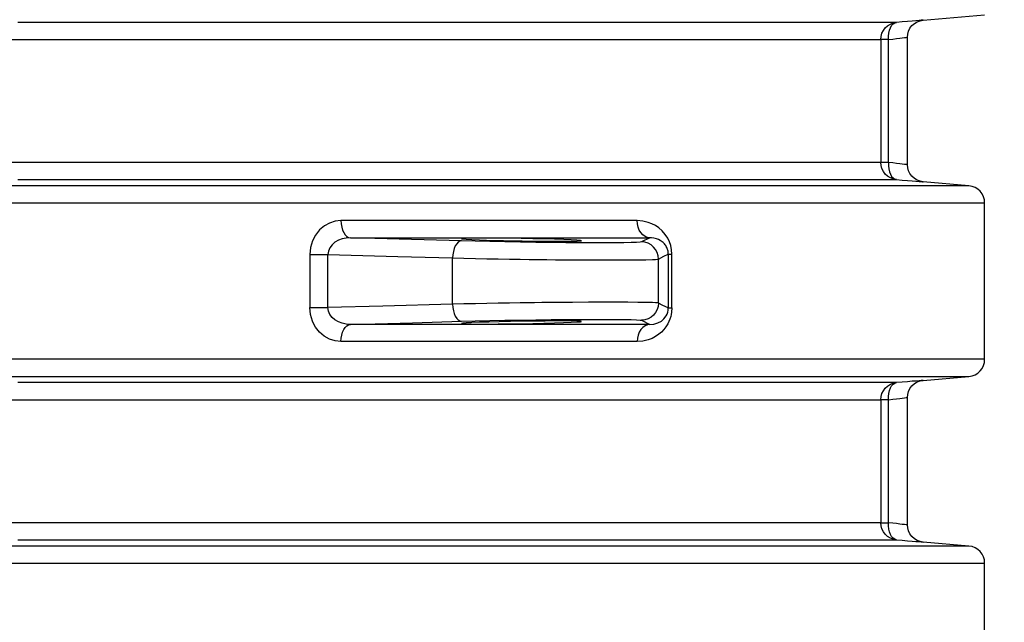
# Model space of a CAD drawing. Header units: millimetres. Extents: x 196 to 1773810, y -221320 to 153872.
# Tile 175 of 256: x 1164252 to 1164826, y -200394 to -200042. Entities that reach past the tile are written whole.
import ezdxf

# ---------------------------------------------------------------- set-up
doc = ezdxf.new("R2010")
doc.units = ezdxf.units.MM
doc.layers.get('Defpoints').update_dxf_attribs({"lineweight": 18})
doc.layers.add('00_Основной', color=163, linetype='Continuous', lineweight=40)
doc.layers.add('ТМ-размеры', color=25, linetype='Continuous', lineweight=20)
doc.styles.add('SFINKS', font='SFINKS.shx', dxfattribs={"width": 0.7, "oblique": 15})
doc.dimstyles.new('кира-50', dxfattribs={"dimtxt": 150, "dimasz": 40, "dimexe": 15, "dimexo": 0, "dimgap": 20, "dimtad": 1, "dimdec": 0, "dimrnd": 5, "dimdsep": 46, "dimtxsty": 'SFINKS', "dimblk1": 'OBLIQUE', "dimblk2": 'OBLIQUE', "dimsah": 1, "dimcen": 2.5, "dimclrd": 252, "dimclre": 252, "dimclrt": 252, "dimadec": 0, "dimazin": 0, "dimtfac": 1, "dimtdec": 0, "dimtofl": 0, "dimtmove": 0, "dimatfit": 3, "dimldrblk": 'OBLIQUE', "dimfxl": 15, "dimtfill": 1, "dimtolj": 1, "dimtzin": 0, "dimlwd": 20, "dimlwe": 20, "dimarcsym": 0})

# ---------------------------------------------------------------- blocks, each defined once
blk = doc.blocks.new('_Oblique')
at = {"color": 0, "linetype": 'ByBlock', "lineweight": -2}
blk.add_line((-0.5, -0.5), (0.5, 0.5), dxfattribs=at)
blk = doc.blocks.new('*D61')
at = {"layer": 'Defpoints', "color": 0, "linetype": 'ByBlock', "lineweight": 50, "transparency": 16777216}
for p in [(1163944.68, -194978.27), (1163944.68, -203390.23), (1165379.01, -203390.23)]:
    blk.add_point(p, dxfattribs=at)
at = {"layer": 'ТМ-размеры', "color": 252, "linetype": 'ByBlock', "lineweight": 20, "transparency": 16777216}
for p, q in [((1163944.68, -194978.27), (1165394.01, -194978.27)), ((1165379.01, -194978.27), (1165379.01, -203390.23)), ((1163944.68, -203390.23), (1165394.01, -203390.23))]:
    blk.add_line(p, q, dxfattribs=at)
at = {"layer": 'ТМ-размеры', "color": 252, "linetype": 'ByBlock', "lineweight": 20, "transparency": 16777216, "xscale": 40, "yscale": 40, "zscale": 40}
for p, rotation in [((1165379.01, -194978.27), 90), ((1165379.01, -203390.23), 270)]:
    blk.add_blockref('_Oblique', p, dxfattribs=dict(at, rotation=rotation))
at = {"layer": 'ТМ-размеры', "color": 252, "linetype": 'ByBlock', "transparency": 16777216, "insert": (1165284.01, -199184.25), "char_height": 150, "attachment_point": 5, "rotation": 90, "style": 'SFINKS', "bg_fill": 3, "box_fill_scale": 1.1, "bg_fill_color": 256, "bg_fill_true_color": 13158600, "bg_fill_transparency": 0}
blk.add_mtext('\\A1;8410', dxfattribs=at)

msp = doc.modelspace()

# ---------------------------------------------------------------- linework, layer by layer
at = {"layer": '00_Основной', "color": 252, "lineweight": 25, "ltscale": 10}
for p, q in [((1164778.8, -200042.64, 0.2), (1164814.67, -200039.51, 0.2)), ((1164754.17, -200053.92, 0.2), (1164754.17, -200125.59, 0.2)), ((1164758.6, -200125.59, 0.2), (1164758.6, -200053.92, 0.2)), ((1164769.68, -200126.96, 0.2), (1164769.68, -200052.55, 0.2)), ((1164805.54, -200139.2, 0.2), (1164778.8, -200136.86, 0.2)), ((1164814.67, -200240.34, 0.2), (1164814.67, -200149.17, 0.2)), ((1164619.67, -200169.52, 0.2), (1164614.82, -200171.9, 0.2)), ((1164421.57, -200179.29, 0.2), (1164421.57, -200210.22, 0.2)), ((1164432.05, -200210.22, 0.2), (1164432.05, -200179.29, 0.2)), ((1164504.68, -200208.22, 0.2), (1164504.68, -200181.28, 0.2)), ((1164624.63, -200207.62, 0.2), (1164624.63, -200181.89, 0.2)), ((1164630.36, -200179.1, 0.2), (1164630.36, -200210.41, 0.2)), ((1164632.44, -200210.41, 0.2), (1164632.44, -200179.1, 0.2)), ((1164614.82, -200217.6, 0.2), (1164619.67, -200220, 0.2)), ((1164778.8, -200252.64, 0.2), (1164805.54, -200250.3, 0.2)), ((1164769.68, -200336.96, 0.2), (1164769.68, -200262.55, 0.2)), ((1164754.17, -200263.92, 0.2), (1164754.17, -200335.59, 0.2)), ((1164758.6, -200335.59, 0.2), (1164758.6, -200263.92, 0.2)), ((1164805.54, -200349.2, 0.2), (1164778.8, -200346.86, 0.2)), ((1164814.67, -200450.34, 0.2), (1164814.67, -200359.17, 0.2))]:
    msp.add_line(p, q, dxfattribs=at)
at = {"layer": '00_Основной', "color": 252, "lineweight": 25, "ltscale": 10, "elevation": 0.2}
for points in [[(1164763.28, -200043.95), (1164762.28, -200043.95), (1164760.73, -200043.95), (1164758.66, -200043.95), (1164756.04, -200043.95), (1164752.9, -200043.95), (1164749.21, -200043.95), (1164745.02, -200043.95), (1164740.3, -200043.95), (1164735.05, -200043.95), (1164729.29, -200043.95), (1164723.01, -200043.95), (1164716.22, -200043.95), (1164708.93, -200043.95), (1164701.14, -200043.95), (1164692.85, -200043.95), (1164684.07, -200043.95), (1164674.81, -200043.95), (1164665.07, -200043.95), (1164654.85, -200043.95), (1164644.18, -200043.95), (1164633.05, -200043.95), (1164621.47, -200043.95), (1164609.43, -200043.95), (1164596.97, -200043.95), (1164584.08, -200043.95), (1164570.76, -200043.95), (1164557.05, -200043.95), (1164542.94, -200043.95), (1164528.42, -200043.95), (1164513.53, -200043.95), (1164498.26, -200043.95), (1164482.63, -200043.95), (1164466.65, -200043.95), (1164450.33, -200043.95), (1164433.67, -200043.95), (1164416.7, -200043.95), (1164399.41, -200043.95), (1164381.83, -200043.95), (1164363.97, -200043.95), (1164345.82, -200043.95), (1164327.42, -200043.95), (1164308.76, -200043.95), (1164289.87, -200043.95), (1164270.75, -200043.95), (1164251.42, -200043.95)], [(1164754.17, -200053.92), (1164754.34, -200052.07), (1164754.84, -200050.29), (1164755.67, -200048.64), (1164756.79, -200047.16), (1164758.16, -200045.92), (1164759.74, -200044.94), (1164761.46, -200044.28), (1164763.28, -200043.95)], [(1164758.6, -200053.92), (1164758.58, -200052.04), (1164758.77, -200050.22), (1164759.16, -200048.54), (1164759.73, -200047.04), (1164760.45, -200045.8), (1164761.31, -200044.86), (1164762.27, -200044.24), (1164763.28, -200043.95)], [(1164778.8, -200042.64), (1164778.8, -200042.64), (1164778.53, -200042.67), (1164777.76, -200042.73), (1164776.46, -200042.84), (1164774.67, -200043), (1164772.44, -200043.18), (1164769.77, -200043.4), (1164766.7, -200043.66), (1164763.28, -200043.95)], [(1164769.68, -200052.6), (1164769.83, -200050.87), (1164770.31, -200049.1), (1164771.14, -200047.4), (1164772.3, -200045.84), (1164773.74, -200044.56), (1164775.38, -200043.57), (1164777.1, -200042.94), (1164778.8, -200042.64)], [(1164248, -200053.92), (1164267.12, -200053.92), (1164286.03, -200053.92), (1164304.71, -200053.92), (1164323.16, -200053.92), (1164341.36, -200053.92), (1164359.3, -200053.92), (1164376.96, -200053.92), (1164394.35, -200053.92), (1164411.44, -200053.92), (1164428.23, -200053.92), (1164444.7, -200053.92), (1164460.84, -200053.92), (1164476.63, -200053.92), (1164492.09, -200053.92), (1164507.2, -200053.92), (1164521.91, -200053.92), (1164536.26, -200053.92), (1164550.23, -200053.92), (1164563.79, -200053.92), (1164576.96, -200053.92), (1164589.7, -200053.92), (1164602.02, -200053.92), (1164613.92, -200053.92), (1164625.38, -200053.92), (1164636.38, -200053.92), (1164646.95, -200053.92), (1164657.04, -200053.92), (1164666.68, -200053.92), (1164675.84, -200053.92), (1164684.52, -200053.92), (1164692.7, -200053.92), (1164700.42, -200053.92), (1164707.63, -200053.92), (1164714.33, -200053.92), (1164720.54, -200053.92), (1164726.24, -200053.92), (1164731.42, -200053.92), (1164736.1, -200053.92), (1164740.25, -200053.92), (1164743.88, -200053.92), (1164747, -200053.92), (1164749.58, -200053.92), (1164751.64, -200053.92), (1164753.16, -200053.92), (1164754.17, -200053.92)], [(1164758.6, -200053.92), (1164757.65, -200053.92), (1164756.8, -200053.92), (1164756.06, -200053.92), (1164755.42, -200053.92), (1164754.92, -200053.92), (1164754.53, -200053.92), (1164754.28, -200053.92), (1164754.17, -200053.92)], [(1164758.6, -200053.92), (1164761.14, -200053.62), (1164763.34, -200053.35), (1164765.2, -200053.13), (1164766.72, -200052.96), (1164768.01, -200052.8), (1164768.94, -200052.69), (1164769.49, -200052.63), (1164769.68, -200052.6), (1164769.68, -200052.6)], [(1164754.17, -200125.59), (1164753.16, -200125.59), (1164751.64, -200125.59), (1164749.58, -200125.59), (1164747, -200125.59), (1164743.88, -200125.59), (1164740.25, -200125.59), (1164736.1, -200125.59), (1164731.42, -200125.59), (1164726.24, -200125.59), (1164720.54, -200125.59), (1164714.33, -200125.59), (1164707.63, -200125.59), (1164700.42, -200125.59), (1164692.7, -200125.59), (1164684.52, -200125.59), (1164675.84, -200125.59), (1164666.68, -200125.59), (1164657.04, -200125.59), (1164646.95, -200125.59), (1164636.38, -200125.59), (1164625.38, -200125.59), (1164613.92, -200125.59), (1164602.02, -200125.59), (1164589.7, -200125.59), (1164576.96, -200125.59), (1164563.79, -200125.59), (1164550.23, -200125.59), (1164536.26, -200125.59), (1164521.91, -200125.59), (1164507.2, -200125.59), (1164492.09, -200125.59), (1164476.63, -200125.59), (1164460.84, -200125.59), (1164444.7, -200125.59), (1164428.23, -200125.59), (1164411.44, -200125.59), (1164394.35, -200125.59), (1164376.96, -200125.59), (1164359.3, -200125.59), (1164341.36, -200125.59), (1164323.16, -200125.59), (1164304.71, -200125.59), (1164286.03, -200125.59), (1164267.12, -200125.59), (1164248, -200125.59)], [(1164763.28, -200135.55), (1164761.46, -200135.22), (1164759.74, -200134.56), (1164758.16, -200133.59), (1164756.79, -200132.34), (1164755.67, -200130.86), (1164754.84, -200129.21), (1164754.34, -200127.44), (1164754.17, -200125.59)], [(1164758.6, -200125.59), (1164757.65, -200125.59), (1164756.8, -200125.59), (1164756.06, -200125.59), (1164755.42, -200125.59), (1164754.92, -200125.59), (1164754.53, -200125.59), (1164754.28, -200125.59), (1164754.17, -200125.59)], [(1164758.6, -200125.59), (1164758.58, -200127.48), (1164758.77, -200129.28), (1164759.16, -200130.98), (1164759.73, -200132.46), (1164760.45, -200133.7), (1164761.31, -200134.65), (1164762.27, -200135.28), (1164763.28, -200135.55)], [(1164769.68, -200126.9), (1164769.49, -200126.88), (1164768.94, -200126.82), (1164768.02, -200126.7), (1164766.72, -200126.56), (1164765.22, -200126.38), (1164763.35, -200126.15), (1164761.14, -200125.9), (1164758.6, -200125.59)], [(1164778.8, -200136.86), (1164777.1, -200136.56), (1164775.38, -200135.93), (1164773.74, -200134.96), (1164772.3, -200133.66), (1164771.14, -200132.11), (1164770.31, -200130.4), (1164769.83, -200128.64), (1164769.68, -200126.9)], [(1164251.42, -200135.55), (1164270.75, -200135.55), (1164289.87, -200135.55), (1164308.76, -200135.55), (1164327.42, -200135.55), (1164345.82, -200135.55), (1164363.97, -200135.55), (1164381.83, -200135.55), (1164399.41, -200135.55), (1164416.7, -200135.55), (1164433.67, -200135.55), (1164450.33, -200135.55), (1164466.65, -200135.55), (1164482.63, -200135.55), (1164498.26, -200135.55), (1164513.53, -200135.55), (1164528.42, -200135.55), (1164542.94, -200135.55), (1164557.05, -200135.55), (1164570.76, -200135.55), (1164584.08, -200135.55), (1164596.97, -200135.55), (1164609.43, -200135.55), (1164621.47, -200135.55), (1164633.05, -200135.55), (1164644.18, -200135.55), (1164654.85, -200135.55), (1164665.07, -200135.55), (1164674.81, -200135.55), (1164684.07, -200135.55), (1164692.85, -200135.55), (1164701.14, -200135.55), (1164708.93, -200135.55), (1164716.22, -200135.55), (1164723.01, -200135.55), (1164729.29, -200135.55), (1164735.05, -200135.55), (1164740.3, -200135.55), (1164745.02, -200135.55), (1164749.21, -200135.55), (1164752.9, -200135.55), (1164756.04, -200135.55), (1164758.66, -200135.55), (1164760.73, -200135.55), (1164762.28, -200135.55), (1164763.28, -200135.55)], [(1164763.28, -200135.55), (1164766.7, -200135.84), (1164769.76, -200136.1), (1164772.44, -200136.32), (1164774.68, -200136.52), (1164776.46, -200136.66), (1164777.75, -200136.78), (1164778.53, -200136.85), (1164778.8, -200136.86)], [(1164805.54, -200139.2), (1164805.39, -200139.2), (1164804.66, -200139.2), (1164803.33, -200139.2), (1164801.41, -200139.2), (1164798.9, -200139.2), (1164795.8, -200139.2), (1164792.11, -200139.2), (1164787.84, -200139.2), (1164782.97, -200139.2), (1164777.54, -200139.2), (1164771.51, -200139.2), (1164764.93, -200139.2), (1164757.76, -200139.2), (1164750.06, -200139.2), (1164741.78, -200139.2), (1164732.96, -200139.2), (1164723.59, -200139.2), (1164713.67, -200139.2), (1164703.22, -200139.2), (1164692.26, -200139.2), (1164680.78, -200139.2), (1164668.78, -200139.2), (1164656.29, -200139.2), (1164643.31, -200139.2), (1164629.83, -200139.2), (1164615.89, -200139.2), (1164601.48, -200139.2), (1164586.62, -200139.2), (1164571.33, -200139.2), (1164555.58, -200139.2), (1164539.42, -200139.2), (1164522.84, -200139.2), (1164505.88, -200139.2), (1164488.51, -200139.2), (1164470.79, -200139.2), (1164452.68, -200139.2), (1164434.22, -200139.2), (1164415.44, -200139.2), (1164396.32, -200139.2), (1164376.89, -200139.2), (1164357.16, -200139.2), (1164337.15, -200139.2), (1164316.86, -200139.2), (1164296.33, -200139.2), (1164275.55, -200139.2), (1164254.54, -200139.2), (1164233.3, -200139.2)], [(1164814.67, -200149.17), (1164814.51, -200147.32), (1164814, -200145.54), (1164813.16, -200143.89), (1164812.05, -200142.41), (1164810.68, -200141.16), (1164809.1, -200140.19), (1164807.36, -200139.53), (1164805.54, -200139.2)], [(1164236.34, -200149.17), (1164257.81, -200149.17), (1164279.04, -200149.17), (1164300.04, -200149.17), (1164320.8, -200149.17), (1164341.3, -200149.17), (1164361.52, -200149.17), (1164381.46, -200149.17), (1164401.09, -200149.17), (1164420.41, -200149.17), (1164439.4, -200149.17), (1164458.04, -200149.17), (1164476.35, -200149.17), (1164494.27, -200149.17), (1164511.81, -200149.17), (1164528.97, -200149.17), (1164545.72, -200149.17), (1164562.04, -200149.17), (1164577.95, -200149.17), (1164593.41, -200149.17), (1164608.44, -200149.17), (1164622.99, -200149.17), (1164637.09, -200149.17), (1164650.7, -200149.17), (1164663.83, -200149.17), (1164676.44, -200149.17), (1164688.56, -200149.17), (1164700.18, -200149.17), (1164711.26, -200149.17), (1164721.81, -200149.17), (1164731.83, -200149.17), (1164741.3, -200149.17), (1164750.22, -200149.17), (1164758.58, -200149.17), (1164766.39, -200149.17), (1164773.61, -200149.17), (1164780.27, -200149.17), (1164786.36, -200149.17), (1164791.86, -200149.17), (1164796.77, -200149.17), (1164801.09, -200149.17), (1164804.82, -200149.17), (1164807.96, -200149.17), (1164810.5, -200149.17), (1164812.43, -200149.17), (1164813.77, -200149.17), (1164814.52, -200149.17), (1164814.67, -200149.17)], [(1164439.62, -200159.51), (1164436.26, -200159.86), (1164433.01, -200160.89), (1164429.94, -200162.62), (1164427.2, -200164.96), (1164424.84, -200167.95), (1164423.08, -200171.38), (1164421.95, -200175.24), (1164421.57, -200179.29)], [(1164612.2, -200159.51), (1164600.49, -200159.51), (1164588.5, -200159.51), (1164576.24, -200159.51), (1164563.71, -200159.51), (1164550.91, -200159.51), (1164537.84, -200159.51), (1164524.53, -200159.51), (1164510.96, -200159.51), (1164497.16, -200159.51), (1164483.12, -200159.51), (1164468.84, -200159.51), (1164454.33, -200159.51), (1164439.62, -200159.51)], [(1164439.62, -200159.51), (1164439.73, -200161.43), (1164440.04, -200163.28), (1164440.55, -200164.98), (1164441.24, -200166.5), (1164442.07, -200167.74), (1164443.03, -200168.67), (1164444.08, -200169.28), (1164445.16, -200169.52)], [(1164632.44, -200179.1), (1164632.28, -200176.51), (1164631.78, -200174.07), (1164631, -200171.8), (1164630.03, -200169.76), (1164628.59, -200167.54), (1164626.86, -200165.53), (1164624.85, -200163.77), (1164622.89, -200162.43), (1164620.84, -200161.36), (1164618.71, -200160.54), (1164615.51, -200159.76), (1164612.2, -200159.51)], [(1164619.67, -200169.52), (1164618.21, -200169.28), (1164616.8, -200168.67), (1164615.5, -200167.74), (1164614.37, -200166.5), (1164613.45, -200164.98), (1164612.76, -200163.28), (1164612.34, -200161.43), (1164612.2, -200159.51)], [(1164445.16, -200169.52), (1164442.72, -200169.66), (1164440.35, -200170.15), (1164438.11, -200170.98), (1164436.1, -200172.14), (1164434.4, -200173.59), (1164433.09, -200175.33), (1164432.29, -200177.25), (1164432.05, -200179.29)], [(1164509.83, -200171.29), (1164473.61, -200170.29), (1164445.16, -200169.52)], [(1164445.16, -200169.52), (1164460.05, -200169.52), (1164474.71, -200169.52), (1164489.15, -200169.52), (1164503.34, -200169.52), (1164517.31, -200169.52), (1164531.03, -200169.52), (1164544.49, -200169.52), (1164557.7, -200169.52), (1164570.64, -200169.52), (1164583.31, -200169.52), (1164595.71, -200169.52), (1164607.84, -200169.52), (1164619.67, -200169.52)], [(1164509.83, -200171.29), (1164508.86, -200171.5), (1164507.91, -200172.08), (1164507.04, -200173.02), (1164506.26, -200174.26), (1164505.63, -200175.76), (1164505.13, -200177.49), (1164504.81, -200179.35), (1164504.68, -200181.28)], [(1164614.82, -200171.9), (1164613.92, -200172.06), (1164611.88, -200172.18), (1164608.74, -200172.3), (1164604.53, -200172.36), (1164599.32, -200172.42), (1164593.23, -200172.45), (1164586.34, -200172.45), (1164578.75, -200172.42), (1164570.61, -200172.36), (1164562.06, -200172.28), (1164553.18, -200172.17), (1164544.19, -200172.03), (1164535.19, -200171.87), (1164526.37, -200171.69), (1164517.9, -200171.5), (1164509.83, -200171.29)], [(1164624.63, -200181.89), (1164624.44, -200179.97), (1164623.88, -200178.11), (1164622.98, -200176.4), (1164621.76, -200174.89), (1164620.28, -200173.65), (1164618.59, -200172.7), (1164616.74, -200172.12), (1164614.82, -200171.9)], [(1164630.36, -200179.1), (1164630.33, -200178.24), (1164630.2, -200177.38), (1164630.07, -200176.81), (1164629.9, -200176.24), (1164629.71, -200175.69), (1164629.45, -200175.14), (1164629.17, -200174.61), (1164628.85, -200174.07), (1164628.48, -200173.55), (1164628.13, -200173.11), (1164627.73, -200172.69), (1164627.28, -200172.25), (1164626.79, -200171.84), (1164626.26, -200171.45), (1164625.68, -200171.07), (1164624.72, -200170.57), (1164623.47, -200170.06), (1164621.93, -200169.68), (1164620.63, -200169.53), (1164619.67, -200169.52)], [(1164421.57, -200179.29), (1164422.77, -200179.29), (1164424.05, -200179.29), (1164425.39, -200179.29), (1164426.78, -200179.29), (1164428.14, -200179.29), (1164429.5, -200179.29), (1164430.81, -200179.29), (1164432.05, -200179.29)], [(1164432.05, -200179.29), (1164472.72, -200180.41), (1164504.68, -200181.28)], [(1164504.68, -200181.28), (1164511.29, -200181.44), (1164517.98, -200181.58), (1164524.66, -200181.71), (1164531.27, -200181.83), (1164537.73, -200181.93), (1164544.01, -200182.03), (1164549.21, -200182.1), (1164554.45, -200182.16), (1164559.6, -200182.23), (1164564.66, -200182.27), (1164574.35, -200182.36), (1164583.42, -200182.41), (1164591.75, -200182.44), (1164599.45, -200182.44), (1164606.38, -200182.43), (1164612.38, -200182.37), (1164617.32, -200182.28), (1164621.07, -200182.19), (1164622.86, -200182.1), (1164624.06, -200182), (1164624.63, -200181.89)], [(1164624.63, -200181.89), (1164627.84, -200180.27), (1164630.36, -200179.1)], [(1164630.36, -200179.1), (1164630.43, -200179.1), (1164630.54, -200179.1), (1164630.72, -200179.1), (1164630.95, -200179.1), (1164631.24, -200179.1), (1164631.6, -200179.1), (1164631.99, -200179.1), (1164632.44, -200179.1)], [(1164439.62, -200230), (1164436.26, -200229.64), (1164433.01, -200228.61), (1164429.92, -200226.88), (1164427.2, -200224.53), (1164424.84, -200221.54), (1164423.88, -200219.89), (1164423.08, -200218.11), (1164421.95, -200214.25), (1164421.57, -200210.22)], [(1164421.57, -200210.22), (1164422.77, -200210.22), (1164424.05, -200210.22), (1164425.39, -200210.22), (1164426.78, -200210.22), (1164428.14, -200210.22), (1164429.5, -200210.22), (1164430.81, -200210.22), (1164432.05, -200210.22)], [(1164504.68, -200208.22), (1164464, -200209.35), (1164432.05, -200210.22)], [(1164445.16, -200220), (1164442.72, -200219.85), (1164440.35, -200219.36), (1164438.12, -200218.52), (1164436.1, -200217.36), (1164434.4, -200215.9), (1164433.09, -200214.18), (1164432.31, -200212.26), (1164432.05, -200210.22)], [(1164624.63, -200207.62), (1164624.06, -200207.5), (1164622.86, -200207.4), (1164621.08, -200207.32), (1164617.36, -200207.22), (1164612.52, -200207.14), (1164606.68, -200207.08), (1164599.98, -200207.06), (1164592.34, -200207.06), (1164583.84, -200207.09), (1164574.62, -200207.15), (1164564.78, -200207.23), (1164560.72, -200207.28), (1164556.58, -200207.32), (1164552.39, -200207.36), (1164548.16, -200207.42), (1164544.01, -200207.47), (1164537.73, -200207.57), (1164531.27, -200207.68), (1164524.66, -200207.8), (1164517.98, -200207.92), (1164511.29, -200208.07), (1164504.68, -200208.22)], [(1164504.68, -200208.22), (1164504.81, -200210.16), (1164505.13, -200212.02), (1164505.63, -200213.74), (1164506.26, -200215.25), (1164507.04, -200216.49), (1164507.91, -200217.42), (1164508.86, -200218), (1164509.83, -200218.21)], [(1164632.44, -200210.41), (1164632.28, -200212.94), (1164632.06, -200214.19), (1164631.77, -200215.45), (1164631.3, -200216.96), (1164630.71, -200218.4), (1164630.02, -200219.76), (1164628.96, -200221.46), (1164627.74, -200223.01), (1164626.36, -200224.45), (1164624.82, -200225.76), (1164622.92, -200227.06), (1164620.87, -200228.13), (1164618.69, -200228.98), (1164615.5, -200229.74), (1164612.2, -200230)], [(1164624.63, -200207.62), (1164624.44, -200209.53), (1164623.88, -200211.4), (1164622.98, -200213.1), (1164621.76, -200214.61), (1164620.28, -200215.86), (1164618.59, -200216.8), (1164616.74, -200217.38), (1164614.82, -200217.6)], [(1164619.67, -200220), (1164621.96, -200219.82), (1164624.19, -200219.17), (1164626.32, -200218.02), (1164627.79, -200216.76), (1164629.07, -200215.08), (1164629.6, -200214.06), (1164630, -200212.94), (1164630.27, -200211.71), (1164630.36, -200210.41)], [(1164630.36, -200210.41), (1164627.15, -200208.9), (1164624.63, -200207.62)], [(1164630.36, -200210.41), (1164630.43, -200210.41), (1164630.54, -200210.41), (1164630.72, -200210.41), (1164630.95, -200210.41), (1164631.24, -200210.41), (1164631.6, -200210.41), (1164631.99, -200210.41), (1164632.44, -200210.41)], [(1164509.83, -200218.21), (1164517.9, -200218), (1164526.37, -200217.82), (1164535.19, -200217.63), (1164544.19, -200217.48), (1164553.18, -200217.34), (1164562.06, -200217.22), (1164570.61, -200217.14), (1164578.75, -200217.08), (1164586.34, -200217.06), (1164593.23, -200217.06), (1164599.32, -200217.08), (1164604.53, -200217.14), (1164608.74, -200217.21), (1164611.88, -200217.32), (1164613.92, -200217.45), (1164614.82, -200217.6)], [(1164439.62, -200230), (1164439.73, -200228.08), (1164440.04, -200226.23), (1164440.55, -200224.52), (1164441.24, -200223.01), (1164442.07, -200221.77), (1164443.03, -200220.84), (1164444.08, -200220.23), (1164445.16, -200220)], [(1164445.16, -200220), (1164481.37, -200219), (1164509.83, -200218.21)], [(1164619.67, -200220), (1164607.84, -200220), (1164595.71, -200220), (1164583.31, -200220), (1164570.64, -200220), (1164557.7, -200220), (1164544.49, -200220), (1164531.03, -200220), (1164517.31, -200220), (1164503.34, -200220), (1164489.15, -200220), (1164474.71, -200220), (1164460.05, -200220), (1164445.16, -200220)], [(1164619.67, -200220), (1164618.21, -200220.23), (1164616.8, -200220.84), (1164615.5, -200221.77), (1164614.37, -200223.01), (1164613.45, -200224.52), (1164612.76, -200226.23), (1164612.34, -200228.08), (1164612.2, -200230)], [(1164612.2, -200230), (1164600.49, -200230), (1164588.5, -200230), (1164576.24, -200230), (1164563.71, -200230), (1164550.91, -200230), (1164537.84, -200230), (1164524.53, -200230), (1164510.96, -200230), (1164497.16, -200230), (1164483.12, -200230), (1164468.84, -200230), (1164454.33, -200230), (1164439.62, -200230)], [(1164814.67, -200240.34), (1164814.52, -200240.34), (1164813.77, -200240.34), (1164812.43, -200240.34), (1164810.5, -200240.34), (1164807.96, -200240.34), (1164804.82, -200240.34), (1164801.09, -200240.34), (1164796.77, -200240.34), (1164791.86, -200240.34), (1164786.36, -200240.34), (1164780.27, -200240.34), (1164773.61, -200240.34), (1164766.39, -200240.34), (1164758.58, -200240.34), (1164750.22, -200240.34), (1164741.3, -200240.34), (1164731.83, -200240.34), (1164721.81, -200240.34), (1164711.26, -200240.34), (1164700.18, -200240.34), (1164688.56, -200240.34), (1164676.44, -200240.34), (1164663.83, -200240.34), (1164650.7, -200240.34), (1164637.09, -200240.34), (1164622.99, -200240.34), (1164608.44, -200240.34), (1164593.41, -200240.34), (1164577.95, -200240.34), (1164562.04, -200240.34), (1164545.72, -200240.34), (1164528.97, -200240.34), (1164511.81, -200240.34), (1164494.27, -200240.34), (1164476.35, -200240.34), (1164458.04, -200240.34), (1164439.4, -200240.34), (1164420.41, -200240.34), (1164401.09, -200240.34), (1164381.46, -200240.34), (1164361.52, -200240.34), (1164341.3, -200240.34), (1164320.8, -200240.34), (1164300.04, -200240.34), (1164279.04, -200240.34), (1164257.81, -200240.34), (1164236.34, -200240.34)], [(1164805.54, -200250.3), (1164807.36, -200249.98), (1164809.1, -200249.31), (1164810.68, -200248.34), (1164812.05, -200247.1), (1164813.16, -200245.62), (1164814, -200243.96), (1164814.51, -200242.19), (1164814.67, -200240.34)], [(1164233.3, -200250.3), (1164254.54, -200250.3), (1164275.55, -200250.3), (1164296.33, -200250.3), (1164316.86, -200250.3), (1164337.15, -200250.3), (1164357.16, -200250.3), (1164376.89, -200250.3), (1164396.32, -200250.3), (1164415.44, -200250.3), (1164434.22, -200250.3), (1164452.68, -200250.3), (1164470.79, -200250.3), (1164488.51, -200250.3), (1164505.88, -200250.3), (1164522.84, -200250.3), (1164539.42, -200250.3), (1164555.58, -200250.3), (1164571.33, -200250.3), (1164586.62, -200250.3), (1164601.48, -200250.3), (1164615.89, -200250.3), (1164629.83, -200250.3), (1164643.31, -200250.3), (1164656.29, -200250.3), (1164668.78, -200250.3), (1164680.78, -200250.3), (1164692.26, -200250.3), (1164703.22, -200250.3), (1164713.67, -200250.3), (1164723.59, -200250.3), (1164732.96, -200250.3), (1164741.78, -200250.3), (1164750.06, -200250.3), (1164757.76, -200250.3), (1164764.93, -200250.3), (1164771.51, -200250.3), (1164777.54, -200250.3), (1164782.97, -200250.3), (1164787.84, -200250.3), (1164792.11, -200250.3), (1164795.8, -200250.3), (1164798.9, -200250.3), (1164801.41, -200250.3), (1164803.33, -200250.3), (1164804.66, -200250.3), (1164805.39, -200250.3), (1164805.54, -200250.3)], [(1164763.28, -200253.96), (1164762.28, -200253.96), (1164760.73, -200253.96), (1164758.66, -200253.96), (1164756.04, -200253.96), (1164752.9, -200253.96), (1164749.21, -200253.96), (1164745.02, -200253.96), (1164740.3, -200253.96), (1164735.05, -200253.96), (1164729.29, -200253.96), (1164723.01, -200253.96), (1164716.22, -200253.96), (1164708.93, -200253.96), (1164701.14, -200253.96), (1164692.85, -200253.96), (1164684.07, -200253.96), (1164674.81, -200253.96), (1164665.07, -200253.96), (1164654.85, -200253.96), (1164644.18, -200253.96), (1164633.05, -200253.96), (1164621.47, -200253.96), (1164609.43, -200253.96), (1164596.97, -200253.96), (1164584.08, -200253.96), (1164570.76, -200253.96), (1164557.05, -200253.96), (1164542.94, -200253.96), (1164528.42, -200253.96), (1164513.53, -200253.96), (1164498.26, -200253.96), (1164482.63, -200253.96), (1164466.65, -200253.96), (1164450.33, -200253.96), (1164433.67, -200253.96), (1164416.7, -200253.96), (1164399.41, -200253.96), (1164381.83, -200253.96), (1164363.97, -200253.96), (1164345.82, -200253.96), (1164327.42, -200253.96), (1164308.76, -200253.96), (1164289.87, -200253.96), (1164270.75, -200253.96), (1164251.42, -200253.96)], [(1164754.17, -200263.92), (1164754.34, -200262.07), (1164754.84, -200260.29), (1164755.67, -200258.64), (1164756.79, -200257.16), (1164758.16, -200255.92), (1164759.74, -200254.94), (1164761.46, -200254.28), (1164763.28, -200253.96)], [(1164758.6, -200263.92), (1164758.58, -200262.03), (1164758.77, -200260.22), (1164759.16, -200258.53), (1164759.73, -200257.04), (1164760.45, -200255.8), (1164761.31, -200254.86), (1164762.27, -200254.22), (1164763.28, -200253.96)], [(1164778.8, -200252.64), (1164778.8, -200252.64), (1164778.53, -200252.66), (1164777.76, -200252.73), (1164776.46, -200252.84), (1164774.67, -200253), (1164772.44, -200253.18), (1164769.77, -200253.4), (1164766.7, -200253.66), (1164763.28, -200253.96)], [(1164769.68, -200262.6), (1164769.83, -200260.87), (1164770.31, -200259.11), (1164771.14, -200257.4), (1164772.3, -200255.85), (1164773.74, -200254.55), (1164775.38, -200253.58), (1164777.1, -200252.94), (1164778.8, -200252.64)], [(1164758.6, -200263.92), (1164761.14, -200263.61), (1164763.34, -200263.35), (1164765.2, -200263.13), (1164766.72, -200262.96), (1164768.01, -200262.8), (1164768.94, -200262.69), (1164769.49, -200262.62), (1164769.68, -200262.6), (1164769.68, -200262.6)], [(1164248, -200263.92), (1164267.12, -200263.92), (1164286.03, -200263.92), (1164304.71, -200263.92), (1164323.16, -200263.92), (1164341.36, -200263.92), (1164359.3, -200263.92), (1164376.96, -200263.92), (1164394.35, -200263.92), (1164411.44, -200263.92), (1164428.23, -200263.92), (1164444.7, -200263.92), (1164460.84, -200263.92), (1164476.63, -200263.92), (1164492.09, -200263.92), (1164507.2, -200263.92), (1164521.91, -200263.92), (1164536.26, -200263.92), (1164550.23, -200263.92), (1164563.79, -200263.92), (1164576.96, -200263.92), (1164589.7, -200263.92), (1164602.02, -200263.92), (1164613.92, -200263.92), (1164625.38, -200263.92), (1164636.38, -200263.92), (1164646.95, -200263.92), (1164657.04, -200263.92), (1164666.68, -200263.92), (1164675.84, -200263.92), (1164684.52, -200263.92), (1164692.7, -200263.92), (1164700.42, -200263.92), (1164707.63, -200263.92), (1164714.33, -200263.92), (1164720.54, -200263.92), (1164726.24, -200263.92), (1164731.42, -200263.92), (1164736.1, -200263.92), (1164740.25, -200263.92), (1164743.88, -200263.92), (1164747, -200263.92), (1164749.58, -200263.92), (1164751.64, -200263.92), (1164753.16, -200263.92), (1164754.17, -200263.92)], [(1164758.6, -200263.92), (1164757.65, -200263.92), (1164756.8, -200263.92), (1164756.06, -200263.92), (1164755.42, -200263.92), (1164754.92, -200263.92), (1164754.53, -200263.92), (1164754.28, -200263.92), (1164754.17, -200263.92)], [(1164754.17, -200335.59), (1164753.16, -200335.59), (1164751.64, -200335.59), (1164749.58, -200335.59), (1164747, -200335.59), (1164743.88, -200335.59), (1164740.25, -200335.59), (1164736.1, -200335.59), (1164731.42, -200335.59), (1164726.24, -200335.59), (1164720.54, -200335.59), (1164714.33, -200335.59), (1164707.63, -200335.59), (1164700.42, -200335.59), (1164692.7, -200335.59), (1164684.52, -200335.59), (1164675.84, -200335.59), (1164666.68, -200335.59), (1164657.04, -200335.59), (1164646.95, -200335.59), (1164636.38, -200335.59), (1164625.38, -200335.59), (1164613.92, -200335.59), (1164602.02, -200335.59), (1164589.7, -200335.59), (1164576.96, -200335.59), (1164563.79, -200335.59), (1164550.23, -200335.59), (1164536.26, -200335.59), (1164521.91, -200335.59), (1164507.2, -200335.59), (1164492.09, -200335.59), (1164476.63, -200335.59), (1164460.84, -200335.59), (1164444.7, -200335.59), (1164428.23, -200335.59), (1164411.44, -200335.59), (1164394.35, -200335.59), (1164376.96, -200335.59), (1164359.3, -200335.59), (1164341.36, -200335.59), (1164323.16, -200335.59), (1164304.71, -200335.59), (1164286.03, -200335.59), (1164267.12, -200335.59), (1164248, -200335.59)], [(1164763.28, -200345.55), (1164761.46, -200345.23), (1164759.74, -200344.56), (1164758.16, -200343.59), (1164756.79, -200342.35), (1164755.67, -200340.86), (1164754.84, -200339.22), (1164754.34, -200337.44), (1164754.17, -200335.59)], [(1164754.17, -200335.59), (1164754.28, -200335.59), (1164754.53, -200335.59), (1164754.92, -200335.59), (1164755.42, -200335.59), (1164756.06, -200335.59), (1164756.8, -200335.59), (1164757.65, -200335.59), (1164758.6, -200335.59)], [(1164763.28, -200345.55), (1164762.27, -200345.28), (1164761.31, -200344.65), (1164760.45, -200343.7), (1164759.73, -200342.46), (1164759.16, -200340.96), (1164758.77, -200339.28), (1164758.58, -200337.48), (1164758.6, -200335.59)], [(1164769.68, -200336.9), (1164769.49, -200336.89), (1164768.94, -200336.82), (1164768.02, -200336.7), (1164766.72, -200336.56), (1164765.22, -200336.38), (1164763.35, -200336.15), (1164761.14, -200335.9), (1164758.6, -200335.59)], [(1164778.8, -200346.86), (1164777.1, -200346.57), (1164775.38, -200345.93), (1164773.74, -200344.96), (1164772.3, -200343.66), (1164771.14, -200342.11), (1164770.31, -200340.4), (1164769.83, -200338.64), (1164769.68, -200336.9)], [(1164805.54, -200349.2), (1164805.25, -200349.2), (1164804.38, -200349.2), (1164802.89, -200349.2), (1164800.83, -200349.2), (1164798.18, -200349.2), (1164794.95, -200349.2), (1164791.14, -200349.2), (1164786.73, -200349.2), (1164781.77, -200349.2), (1164776.21, -200349.2), (1164770.1, -200349.2), (1164763.41, -200349.2), (1164756.17, -200349.2), (1164748.37, -200349.2), (1164740.01, -200349.2), (1164731.12, -200349.2), (1164721.68, -200349.2), (1164711.72, -200349.2), (1164701.22, -200349.2), (1164690.21, -200349.2), (1164678.69, -200349.2), (1164666.66, -200349.2), (1164654.15, -200349.2), (1164641.13, -200349.2), (1164627.65, -200349.2), (1164613.7, -200349.2), (1164599.28, -200349.2), (1164584.42, -200349.2), (1164569.13, -200349.2), (1164553.41, -200349.2), (1164537.26, -200349.2), (1164520.71, -200349.2), (1164503.76, -200349.2), (1164486.43, -200349.2), (1164468.74, -200349.2), (1164450.68, -200349.2), (1164432.28, -200349.2), (1164413.54, -200349.2), (1164394.48, -200349.2), (1164375.11, -200349.2), (1164355.44, -200349.2), (1164335.5, -200349.2), (1164315.3, -200349.2), (1164294.82, -200349.2), (1164274.12, -200349.2), (1164253.18, -200349.2), (1164232.04, -200349.2)], [(1164251.42, -200345.55), (1164270.75, -200345.55), (1164289.87, -200345.55), (1164308.76, -200345.55), (1164327.42, -200345.55), (1164345.82, -200345.55), (1164363.97, -200345.55), (1164381.83, -200345.55), (1164399.41, -200345.55), (1164416.7, -200345.55), (1164433.67, -200345.55), (1164450.33, -200345.55), (1164466.65, -200345.55), (1164482.63, -200345.55), (1164498.26, -200345.55), (1164513.53, -200345.55), (1164528.42, -200345.55), (1164542.94, -200345.55), (1164557.05, -200345.55), (1164570.76, -200345.55), (1164584.08, -200345.55), (1164596.97, -200345.55), (1164609.43, -200345.55), (1164621.47, -200345.55), (1164633.05, -200345.55), (1164644.18, -200345.55), (1164654.85, -200345.55), (1164665.07, -200345.55), (1164674.81, -200345.55), (1164684.07, -200345.55), (1164692.85, -200345.55), (1164701.14, -200345.55), (1164708.93, -200345.55), (1164716.22, -200345.55), (1164723.01, -200345.55), (1164729.29, -200345.55), (1164735.05, -200345.55), (1164740.3, -200345.55), (1164745.02, -200345.55), (1164749.21, -200345.55), (1164752.9, -200345.55), (1164756.04, -200345.55), (1164758.66, -200345.55), (1164760.73, -200345.55), (1164762.28, -200345.55), (1164763.28, -200345.55)], [(1164763.28, -200345.55), (1164766.7, -200345.85), (1164769.77, -200346.1), (1164772.44, -200346.33), (1164774.68, -200346.51), (1164776.46, -200346.66), (1164777.75, -200346.78), (1164778.53, -200346.85), (1164778.8, -200346.86)], [(1164814.67, -200359.17), (1164814.51, -200357.32), (1164814, -200355.54), (1164813.16, -200353.89), (1164812.05, -200352.41), (1164810.68, -200351.17), (1164809.1, -200350.19), (1164807.36, -200349.53), (1164805.54, -200349.2)], [(1164235.09, -200359.17), (1164256.45, -200359.17), (1164277.61, -200359.17), (1164298.53, -200359.17), (1164319.22, -200359.17), (1164339.65, -200359.17), (1164359.8, -200359.17), (1164379.67, -200359.17), (1164399.24, -200359.17), (1164418.51, -200359.17), (1164437.44, -200359.17), (1164456.05, -200359.17), (1164474.3, -200359.17), (1164492.18, -200359.17), (1164509.69, -200359.17), (1164526.82, -200359.17), (1164543.54, -200359.17), (1164559.86, -200359.17), (1164575.75, -200359.17), (1164591.21, -200359.17), (1164606.23, -200359.17), (1164620.79, -200359.17), (1164634.9, -200359.17), (1164648.52, -200359.17), (1164661.67, -200359.17), (1164674.33, -200359.17), (1164686.48, -200359.17), (1164698.12, -200359.17), (1164709.25, -200359.17), (1164719.85, -200359.17), (1164729.92, -200359.17), (1164739.46, -200359.17), (1164748.45, -200359.17), (1164756.89, -200359.17), (1164764.78, -200359.17), (1164772.1, -200359.17), (1164778.85, -200359.17), (1164785.03, -200359.17), (1164790.64, -200359.17), (1164795.67, -200359.17), (1164800.11, -200359.17), (1164803.96, -200359.17), (1164807.24, -200359.17), (1164809.9, -200359.17), (1164812, -200359.17), (1164813.49, -200359.17), (1164814.38, -200359.17), (1164814.67, -200359.17)]]:
    msp.add_lwpolyline(points, dxfattribs=at)
for points in [[(1164569.42, -200170.56), (1164564.05, -200170.38), (1164557.98, -200170.21), (1164551.4, -200170.06), (1164544.58, -200169.92), (1164537.73, -200169.82), (1164531.21, -200169.76), (1164525.17, -200169.71), (1164519.9, -200169.71), (1164515.6, -200169.74), (1164512.4, -200169.81), (1164510.47, -200169.91), (1164509.85, -200170.03), (1164510.57, -200170.19), (1164512.6, -200170.36), (1164515.87, -200170.53), (1164520.25, -200170.72), (1164524.47, -200170.86), (1164529.21, -200171), (1164534.29, -200171.11), (1164539.65, -200171.24), (1164545.11, -200171.32), (1164551.93, -200171.42), (1164558.47, -200171.49), (1164564.48, -200171.53), (1164569.76, -200171.53), (1164574.1, -200171.5), (1164577.27, -200171.43), (1164579.23, -200171.35), (1164579.85, -200171.22), (1164579.13, -200171.08), (1164577.1, -200170.91), (1164573.83, -200170.74)], [(1164569.34, -200218.94), (1164573.76, -200218.76), (1164577.06, -200218.59), (1164579.1, -200218.44), (1164579.85, -200218.28), (1164579.24, -200218.17), (1164577.33, -200218.07), (1164574.15, -200218), (1164569.86, -200217.97), (1164564.61, -200217.97), (1164558.6, -200218.02), (1164552.04, -200218.08), (1164545.22, -200218.17), (1164538.38, -200218.3), (1164531.79, -200218.45), (1164525.71, -200218.61), (1164520.34, -200218.79), (1164515.94, -200218.98), (1164512.64, -200219.14), (1164510.58, -200219.31), (1164509.85, -200219.47), (1164510.45, -200219.6), (1164512.37, -200219.69), (1164515.53, -200219.76), (1164519.85, -200219.79), (1164525.11, -200219.79), (1164531.13, -200219.76), (1164537.66, -200219.68), (1164544.48, -200219.58), (1164551.33, -200219.45), (1164557.89, -200219.3), (1164563.99, -200219.13)]]:
    msp.add_lwpolyline(points, close=True, dxfattribs=at)

# ---------------------------------------------------------------- next in the draw order: dimensions: what is measured, and where the dimension line sits
at = {"layer": 'ТМ-размеры', "color": 3, "linetype": 'ByBlock'}
dim = msp.add_linear_dim(base=(1165379.01, -203390.23, 0.2), p1=(1163944.68, -194978.27, 0.2), p2=(1163944.68, -203390.23, 0.2), angle=90, dimstyle='кира-50', dxfattribs=at)
dim.commit()
dim.dimension.update_dxf_attribs({"geometry": '*D61', "text_midpoint": (1165284.01, -199184.25, 0.2)})

doc.saveas('drawing.dxf')
